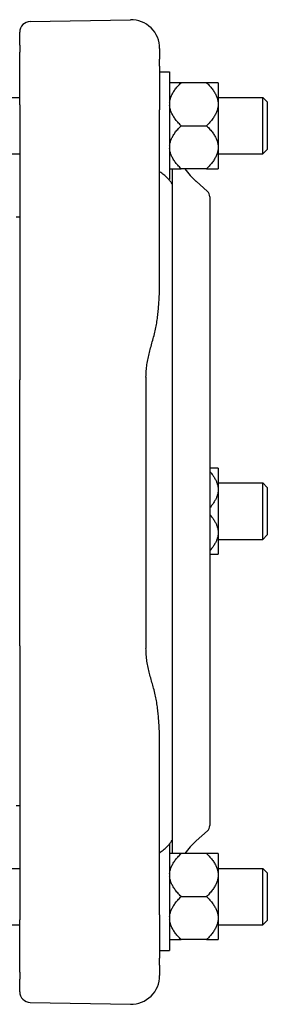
# Model space of a CAD drawing. Header units: millimetres. Extents: x 188 to 4379, y -12 to 990.
# Tile 5 of 5: x 902 to 971, y 683 to 957. Entities that reach past the tile are written whole.
import ezdxf

# ---------------------------------------------------------------- set-up
doc = ezdxf.new("R2010")
doc.units = ezdxf.units.MM
doc.layers.add('DETAIL', color=2, linetype='Continuous')

msp = doc.modelspace()

# ---------------------------------------------------------------- linework, layer by layer
at = {"layer": 'DETAIL'}
for p, q in [((904.84, 956.89), (932.75, 957.38)), ((901.89, 950.31), (901.89, 953.89)), ((901.89, 950.31), (901.89, 948.3)), ((940.89, 949.38), (940.89, 946.41)), ((901.89, 933.66), (901.89, 948.3)), ((940.89, 944.4), (940.89, 946.41)), ((940.89, 944.4), (940.89, 932.27)), ((940.89, 942.83), (943.67, 942.83)), ((943.67, 942.83), (943.67, 912.83)), ((946.87, 939.83), (943.67, 939.83)), ((953.97, 939.83), (946.87, 939.83)), ((957.17, 939.83), (953.97, 939.83)), ((957.17, 939.83), (957.17, 934.21)), ((890.89, 935.68), (901.89, 935.68)), ((957.17, 935.68), (969.67, 935.68)), ((969.67, 919.98), (969.67, 935.68)), ((970.89, 934.46), (969.67, 935.68)), ((901.89, 933.66), (901.89, 857.05)), ((957.17, 934.21), (957.17, 933.45)), ((957.17, 933.45), (957.17, 922.21)), ((970.89, 934.46), (970.89, 921.2)), ((940.89, 884.41), (940.89, 932.27)), ((946.87, 927.83), (953.97, 927.83)), ((957.17, 922.21), (957.17, 921.45)), ((890.89, 919.98), (901.89, 919.98)), ((957.17, 921.45), (957.17, 915.84)), ((957.17, 919.98), (969.67, 919.98)), ((970.89, 921.2), (969.67, 919.98)), ((943.67, 915.84), (946.87, 915.84)), ((944.35, 915.84), (944.35, 911.59)), ((953.97, 915.84), (946.87, 915.84)), ((953.97, 915.84), (957.17, 915.84)), ((943.46, 912.83), (943.67, 912.83)), ((944.35, 911.59), (944.35, 728.81)), ((954.18, 909.53), (951.03, 912.34)), ((954.85, 908.04), (954.85, 732.85)), ((900.89, 902.44), (901.89, 902.44)), ((901.89, 782.94), (901.89, 857.05)), ((937.08, 857.76), (937.08, 782.22)), ((957.17, 832.44), (954.85, 832.44)), ((957.17, 832.44), (957.17, 826.82)), ((957.17, 828.29), (969.67, 828.29)), ((957.17, 826.82), (957.17, 826.06)), ((957.17, 826.06), (957.17, 814.83)), ((969.67, 812.59), (969.67, 828.29)), ((970.89, 827.07), (969.67, 828.29)), ((970.89, 827.07), (970.89, 813.81)), ((957.17, 814.83), (957.17, 814.07)), ((957.17, 814.07), (957.17, 808.45)), ((957.17, 812.59), (969.67, 812.59)), ((970.89, 813.81), (969.67, 812.59)), ((954.85, 808.45), (957.17, 808.45)), ((901.89, 782.94), (901.89, 706.54)), ((940.89, 707.96), (940.89, 755.7)), ((900.89, 738.44), (901.89, 738.44)), ((954.18, 731.36), (951.03, 728.55)), ((943.67, 727.78), (943.67, 698.06)), ((944.35, 728.81), (944.35, 725.05)), ((946.87, 725.05), (943.67, 725.05)), ((953.97, 725.05), (946.87, 725.05)), ((957.17, 725.05), (953.97, 725.05)), ((957.17, 725.05), (957.17, 719.43)), ((890.89, 720.91), (901.89, 720.91)), ((957.17, 720.91), (969.67, 720.91)), ((957.17, 719.43), (957.17, 718.67)), ((969.67, 705.21), (969.67, 720.91)), ((970.89, 719.69), (969.67, 720.91)), ((970.89, 719.69), (970.89, 706.43)), ((957.17, 718.67), (957.17, 707.44)), ((946.87, 713.06), (953.97, 713.06)), ((940.89, 707.96), (940.89, 695.9)), ((890.89, 705.21), (901.89, 705.21)), ((901.89, 691.98), (901.89, 706.54)), ((957.17, 707.44), (957.17, 706.68)), ((957.17, 706.68), (957.17, 701.06)), ((957.17, 705.21), (969.67, 705.21)), ((970.89, 706.43), (969.67, 705.21)), ((943.67, 701.06), (946.87, 701.06)), ((953.97, 701.06), (946.87, 701.06)), ((953.97, 701.06), (957.17, 701.06)), ((940.89, 698.06), (943.67, 698.06)), ((940.89, 693.92), (940.89, 695.9)), ((901.89, 691.98), (901.89, 690)), ((940.89, 693.92), (940.89, 691.04)), ((901.89, 686.53), (901.89, 690)), ((904.84, 683.53), (932.75, 683.04))]:
    msp.add_line(p, q, dxfattribs=at)
at = {"layer": 'DETAIL', "flags": 128}
for points in [[(943.67, 934.21), (943.69, 934.43), (943.72, 934.66), (943.76, 934.88), (943.81, 935.1), (943.87, 935.33), (943.94, 935.55), (944.02, 935.78), (944.11, 936), (944.2, 936.23), (944.31, 936.46), (944.43, 936.69), (944.55, 936.92), (944.69, 937.15), (944.84, 937.38), (944.99, 937.61), (945.16, 937.85), (945.33, 938.09), (945.52, 938.33), (945.72, 938.57), (945.93, 938.82), (946.15, 939.06), (946.38, 939.31), (946.62, 939.57), (946.87, 939.83)], [(953.97, 939.83), (954.22, 939.57), (954.46, 939.31), (954.69, 939.06), (954.91, 938.82), (955.12, 938.57), (955.32, 938.33), (955.51, 938.09), (955.68, 937.85), (955.85, 937.61), (956, 937.38), (956.15, 937.15), (956.29, 936.92), (956.41, 936.69), (956.53, 936.46), (956.64, 936.23), (956.73, 936), (956.82, 935.78), (956.9, 935.55), (956.97, 935.33), (957.03, 935.1), (957.08, 934.88), (957.12, 934.66), (957.15, 934.43), (957.17, 934.21)], [(946.87, 927.83), (946.62, 928.09), (946.38, 928.34), (946.15, 928.59), (945.93, 928.84), (945.72, 929.09), (945.52, 929.33), (945.33, 929.57), (945.16, 929.81), (944.99, 930.04), (944.84, 930.28), (944.69, 930.51), (944.55, 930.74), (944.43, 930.97), (944.31, 931.2), (944.2, 931.43), (944.11, 931.65), (944.02, 931.88), (943.94, 932.1), (943.87, 932.33), (943.81, 932.55), (943.76, 932.78), (943.72, 933), (943.69, 933.22), (943.67, 933.45)], [(957.17, 933.45), (957.15, 933.22), (957.12, 933), (957.08, 932.78), (957.03, 932.55), (956.97, 932.33), (956.9, 932.1), (956.82, 931.88), (956.73, 931.65), (956.64, 931.43), (956.53, 931.2), (956.41, 930.97), (956.29, 930.74), (956.15, 930.51), (956, 930.28), (955.85, 930.04), (955.68, 929.81), (955.51, 929.57), (955.32, 929.33), (955.12, 929.09), (954.91, 928.84), (954.69, 928.59), (954.46, 928.34), (954.22, 928.09), (953.97, 927.83)], [(943.67, 922.21), (943.69, 922.44), (943.72, 922.66), (943.76, 922.89), (943.81, 923.11), (943.87, 923.33), (943.94, 923.56), (944.02, 923.78), (944.11, 924.01), (944.2, 924.24), (944.31, 924.46), (944.43, 924.69), (944.55, 924.92), (944.69, 925.15), (944.84, 925.38), (944.99, 925.62), (945.16, 925.85), (945.33, 926.09), (945.52, 926.33), (945.72, 926.58), (945.93, 926.82), (946.15, 927.07), (946.38, 927.32), (946.62, 927.57), (946.87, 927.83)], [(953.97, 927.83), (954.22, 927.57), (954.46, 927.32), (954.69, 927.07), (954.91, 926.82), (955.12, 926.58), (955.32, 926.33), (955.51, 926.09), (955.68, 925.85), (955.85, 925.62), (956, 925.38), (956.15, 925.15), (956.29, 924.92), (956.41, 924.69), (956.53, 924.46), (956.64, 924.24), (956.73, 924.01), (956.82, 923.78), (956.9, 923.56), (956.97, 923.33), (957.03, 923.11), (957.08, 922.89), (957.12, 922.66), (957.15, 922.44), (957.17, 922.21)], [(946.87, 915.84), (946.62, 916.09), (946.38, 916.35), (946.15, 916.6), (945.93, 916.85), (945.72, 917.09), (945.52, 917.33), (945.33, 917.58), (945.16, 917.81), (944.99, 918.05), (944.84, 918.28), (944.69, 918.52), (944.55, 918.75), (944.43, 918.98), (944.31, 919.21), (944.2, 919.43), (944.11, 919.66), (944.02, 919.88), (943.94, 920.11), (943.87, 920.33), (943.81, 920.56), (943.76, 920.78), (943.72, 921.01), (943.69, 921.23), (943.67, 921.45)], [(957.17, 921.45), (957.15, 921.23), (957.12, 921.01), (957.08, 920.78), (957.03, 920.56), (956.97, 920.33), (956.9, 920.11), (956.82, 919.88), (956.73, 919.66), (956.64, 919.43), (956.53, 919.21), (956.41, 918.98), (956.29, 918.75), (956.15, 918.52), (956, 918.28), (955.85, 918.05), (955.68, 917.81), (955.51, 917.58), (955.32, 917.33), (955.12, 917.09), (954.91, 916.85), (954.69, 916.6), (954.46, 916.35), (954.22, 916.09), (953.97, 915.84)], [(944.35, 911.59), (944.34, 911.6), (944.33, 911.62), (944.32, 911.65), (944.29, 911.7), (944.26, 911.76), (944.21, 911.84), (944.15, 911.93), (944.08, 912.04), (944, 912.16), (943.9, 912.29), (943.79, 912.43), (943.67, 912.59), (943.53, 912.75), (943.37, 912.93), (943.2, 913.12), (943, 913.32), (942.8, 913.52), (942.57, 913.73), (942.33, 913.94), (942.08, 914.15), (941.8, 914.37), (941.52, 914.59), (941.21, 914.81), (940.89, 915.03)], [(940.83, 881.24), (940.84, 881.37), (940.84, 881.5), (940.85, 881.63), (940.85, 881.76), (940.85, 881.9), (940.86, 882.03), (940.86, 882.16), (940.86, 882.29), (940.87, 882.42), (940.87, 882.56), (940.87, 882.69), (940.88, 882.82), (940.88, 882.95), (940.88, 883.08), (940.88, 883.22), (940.88, 883.35), (940.88, 883.48), (940.89, 883.61), (940.89, 883.74), (940.89, 883.88), (940.89, 884.01), (940.89, 884.14), (940.89, 884.27), (940.89, 884.41)], [(939.76, 871.19), (939.84, 871.6), (939.92, 872.01), (940, 872.44), (940.07, 872.86), (940.14, 873.29), (940.2, 873.73), (940.26, 874.16), (940.32, 874.59), (940.37, 875.02), (940.42, 875.45), (940.46, 875.87), (940.51, 876.29), (940.54, 876.7), (940.58, 877.1), (940.61, 877.5), (940.65, 877.91), (940.68, 878.32), (940.7, 878.73), (940.73, 879.14), (940.75, 879.56), (940.78, 879.97), (940.8, 880.39), (940.82, 880.81), (940.83, 881.24)], [(937.08, 857.76), (937.09, 858.21), (937.1, 858.66), (937.12, 859.1), (937.15, 859.55), (937.19, 859.99), (937.24, 860.43), (937.29, 860.86), (937.35, 861.29), (937.42, 861.72), (937.49, 862.14), (937.57, 862.57), (937.66, 862.99), (937.75, 863.41), (937.84, 863.83), (937.94, 864.24), (938.04, 864.66), (938.15, 865.08), (938.26, 865.5), (938.37, 865.92), (938.49, 866.34), (938.61, 866.77), (938.73, 867.21), (938.85, 867.65), (938.97, 868.09), (939.09, 868.53), (939.21, 868.96), (939.33, 869.4), (939.44, 869.84), (939.55, 870.29), (939.65, 870.73), (939.76, 871.19)], [(954.85, 831.5), (955.03, 831.3), (955.2, 831.09), (955.36, 830.89), (955.52, 830.68), (955.67, 830.48), (955.81, 830.28), (955.94, 830.08), (956.07, 829.88), (956.19, 829.69), (956.31, 829.49), (956.41, 829.3), (956.51, 829.11), (956.6, 828.91), (956.69, 828.72), (956.77, 828.53), (956.84, 828.34), (956.9, 828.15), (956.96, 827.96), (957.01, 827.77), (957.06, 827.58), (957.1, 827.39), (957.13, 827.2), (957.15, 827.01), (957.17, 826.82)], [(957.17, 826.06), (957.15, 825.87), (957.13, 825.68), (957.1, 825.49), (957.06, 825.3), (957.01, 825.11), (956.96, 824.92), (956.9, 824.73), (956.84, 824.54), (956.77, 824.35), (956.69, 824.16), (956.6, 823.97), (956.51, 823.78), (956.41, 823.58), (956.31, 823.39), (956.19, 823.19), (956.07, 823), (955.94, 822.8), (955.81, 822.6), (955.67, 822.4), (955.52, 822.2), (955.36, 822), (955.2, 821.79), (955.03, 821.59), (954.85, 821.38)], [(954.85, 819.51), (955.03, 819.3), (955.2, 819.1), (955.36, 818.89), (955.52, 818.69), (955.67, 818.49), (955.81, 818.29), (955.94, 818.09), (956.07, 817.89), (956.19, 817.69), (956.31, 817.5), (956.41, 817.3), (956.51, 817.11), (956.6, 816.92), (956.69, 816.73), (956.77, 816.54), (956.84, 816.34), (956.9, 816.15), (956.96, 815.96), (957.01, 815.77), (957.06, 815.59), (957.1, 815.4), (957.13, 815.21), (957.15, 815.02), (957.17, 814.83)], [(957.17, 814.07), (957.15, 813.88), (957.13, 813.69), (957.1, 813.5), (957.06, 813.31), (957.01, 813.12), (956.96, 812.93), (956.9, 812.74), (956.84, 812.55), (956.77, 812.36), (956.69, 812.17), (956.6, 811.98), (956.51, 811.78), (956.41, 811.59), (956.31, 811.4), (956.19, 811.2), (956.07, 811), (955.94, 810.81), (955.81, 810.61), (955.67, 810.41), (955.52, 810.21), (955.36, 810), (955.2, 809.8), (955.03, 809.59), (954.85, 809.38)], [(939.76, 768.85), (939.65, 769.31), (939.54, 769.76), (939.43, 770.21), (939.32, 770.65), (939.21, 771.08), (939.09, 771.5), (938.98, 771.92), (938.86, 772.34), (938.74, 772.75), (938.63, 773.17), (938.52, 773.57), (938.4, 773.98), (938.29, 774.39), (938.18, 774.8), (938.08, 775.21), (937.97, 775.62), (937.87, 776.04), (937.77, 776.46), (937.68, 776.88), (937.59, 777.31), (937.51, 777.74), (937.43, 778.18), (937.36, 778.61), (937.3, 779.05), (937.24, 779.49), (937.2, 779.94), (937.16, 780.39), (937.13, 780.84), (937.1, 781.3), (937.09, 781.76), (937.08, 782.22)], [(940.83, 758.85), (940.82, 759.27), (940.8, 759.69), (940.78, 760.11), (940.75, 760.52), (940.73, 760.94), (940.7, 761.35), (940.68, 761.76), (940.65, 762.16), (940.61, 762.57), (940.58, 762.97), (940.54, 763.37), (940.51, 763.77), (940.46, 764.19), (940.42, 764.61), (940.37, 765.03), (940.32, 765.46), (940.26, 765.89), (940.2, 766.32), (940.14, 766.75), (940.07, 767.18), (940, 767.61), (939.92, 768.03), (939.84, 768.44), (939.76, 768.85)], [(940.89, 755.7), (940.89, 755.83), (940.89, 755.96), (940.89, 756.09), (940.89, 756.22), (940.89, 756.36), (940.89, 756.49), (940.88, 756.62), (940.88, 756.75), (940.88, 756.88), (940.88, 757.01), (940.88, 757.14), (940.88, 757.28), (940.87, 757.41), (940.87, 757.54), (940.87, 757.67), (940.86, 757.8), (940.86, 757.93), (940.86, 758.06), (940.85, 758.2), (940.85, 758.33), (940.85, 758.46), (940.84, 758.59), (940.84, 758.72), (940.83, 758.85)], [(941, 725.38), (941.31, 725.59), (941.61, 725.81), (941.89, 726.03), (942.15, 726.25), (942.4, 726.47), (942.64, 726.68), (942.85, 726.88), (943.06, 727.09), (943.24, 727.28), (943.41, 727.46), (943.56, 727.64), (943.7, 727.81), (943.82, 727.96), (943.92, 728.11), (944.01, 728.24), (944.09, 728.35), (944.16, 728.46), (944.21, 728.55), (944.26, 728.63), (944.29, 728.7), (944.32, 728.75), (944.33, 728.78), (944.34, 728.8), (944.35, 728.81)], [(940.89, 725.31), (940.89, 725.31), (940.9, 725.31), (940.9, 725.32), (940.91, 725.32), (940.91, 725.32), (940.92, 725.32), (940.92, 725.33), (940.93, 725.33), (940.93, 725.33), (940.94, 725.34), (940.94, 725.34), (940.95, 725.34), (940.95, 725.34), (940.95, 725.35), (940.96, 725.35), (940.96, 725.35), (940.97, 725.36), (940.97, 725.36), (940.98, 725.36), (940.98, 725.36), (940.99, 725.37), (940.99, 725.37), (941, 725.37), (941, 725.38)], [(943.67, 719.43), (943.69, 719.66), (943.72, 719.88), (943.76, 720.11), (943.81, 720.33), (943.87, 720.55), (943.94, 720.78), (944.02, 721), (944.11, 721.23), (944.2, 721.46), (944.31, 721.68), (944.43, 721.91), (944.55, 722.14), (944.69, 722.37), (944.84, 722.6), (944.99, 722.84), (945.16, 723.07), (945.33, 723.31), (945.52, 723.55), (945.72, 723.8), (945.93, 724.04), (946.15, 724.29), (946.38, 724.54), (946.62, 724.79), (946.87, 725.05)], [(953.97, 725.05), (954.22, 724.79), (954.46, 724.54), (954.69, 724.29), (954.91, 724.04), (955.12, 723.8), (955.32, 723.55), (955.51, 723.31), (955.68, 723.07), (955.85, 722.84), (956, 722.6), (956.15, 722.37), (956.29, 722.14), (956.41, 721.91), (956.53, 721.68), (956.64, 721.46), (956.73, 721.23), (956.82, 721), (956.9, 720.78), (956.97, 720.55), (957.03, 720.33), (957.08, 720.11), (957.12, 719.88), (957.15, 719.66), (957.17, 719.43)], [(946.87, 713.06), (946.62, 713.31), (946.38, 713.57), (946.15, 713.82), (945.93, 714.07), (945.72, 714.31), (945.52, 714.56), (945.33, 714.8), (945.16, 715.03), (944.99, 715.27), (944.84, 715.5), (944.69, 715.74), (944.55, 715.97), (944.43, 716.2), (944.31, 716.43), (944.2, 716.65), (944.11, 716.88), (944.02, 717.1), (943.94, 717.33), (943.87, 717.55), (943.81, 717.78), (943.76, 718), (943.72, 718.23), (943.69, 718.45), (943.67, 718.67)], [(957.17, 718.67), (957.15, 718.45), (957.12, 718.23), (957.08, 718), (957.03, 717.78), (956.97, 717.55), (956.9, 717.33), (956.82, 717.1), (956.73, 716.88), (956.64, 716.65), (956.53, 716.43), (956.41, 716.2), (956.29, 715.97), (956.15, 715.74), (956, 715.5), (955.85, 715.27), (955.68, 715.03), (955.51, 714.8), (955.32, 714.56), (955.12, 714.31), (954.91, 714.07), (954.69, 713.82), (954.46, 713.57), (954.22, 713.31), (953.97, 713.06)], [(943.67, 707.44), (943.69, 707.66), (943.72, 707.89), (943.76, 708.11), (943.81, 708.34), (943.87, 708.56), (943.94, 708.78), (944.02, 709.01), (944.11, 709.23), (944.2, 709.46), (944.31, 709.69), (944.43, 709.92), (944.55, 710.15), (944.69, 710.38), (944.84, 710.61), (944.99, 710.84), (945.16, 711.08), (945.33, 711.32), (945.52, 711.56), (945.72, 711.8), (945.93, 712.05), (946.15, 712.29), (946.38, 712.55), (946.62, 712.8), (946.87, 713.06)], [(953.97, 713.06), (954.22, 712.8), (954.46, 712.55), (954.69, 712.29), (954.91, 712.05), (955.12, 711.8), (955.32, 711.56), (955.51, 711.32), (955.68, 711.08), (955.85, 710.84), (956, 710.61), (956.15, 710.38), (956.29, 710.15), (956.41, 709.92), (956.53, 709.69), (956.64, 709.46), (956.73, 709.23), (956.82, 709.01), (956.9, 708.78), (956.97, 708.56), (957.03, 708.34), (957.08, 708.11), (957.12, 707.89), (957.15, 707.66), (957.17, 707.44)], [(946.87, 701.06), (946.62, 701.32), (946.38, 701.57), (946.15, 701.82), (945.93, 702.07), (945.72, 702.32), (945.52, 702.56), (945.33, 702.8), (945.16, 703.04), (944.99, 703.28), (944.84, 703.51), (944.69, 703.74), (944.55, 703.97), (944.43, 704.2), (944.31, 704.43), (944.2, 704.66), (944.11, 704.88), (944.02, 705.11), (943.94, 705.33), (943.87, 705.56), (943.81, 705.78), (943.76, 706.01), (943.72, 706.23), (943.69, 706.46), (943.67, 706.68)], [(957.17, 706.68), (957.15, 706.46), (957.12, 706.23), (957.08, 706.01), (957.03, 705.78), (956.97, 705.56), (956.9, 705.33), (956.82, 705.11), (956.73, 704.88), (956.64, 704.66), (956.53, 704.43), (956.41, 704.2), (956.29, 703.97), (956.15, 703.74), (956, 703.51), (955.85, 703.28), (955.68, 703.04), (955.51, 702.8), (955.32, 702.56), (955.12, 702.32), (954.91, 702.07), (954.69, 701.82), (954.46, 701.57), (954.22, 701.32), (953.97, 701.06)]]:
    msp.add_lwpolyline(points, dxfattribs=at)
at = {"layer": 'DETAIL'}
for centre, radius, start, end in [((904.89, 953.89), 3, 91, 180), ((932.89, 949.38), 8, 0, 91), ((964.63, 927.44), 20.32, 214.8176, 228.0115), ((952.85, 908.04), 2, 0, 48.2717), ((952.85, 732.85), 2, 311.7283, 0), ((964.63, 713.45), 20.32, 131.9885, 145.1824), ((932.89, 691.04), 8, 269, 0), ((904.89, 686.53), 3, 180, 269)]:
    msp.add_arc(centre, radius, start, end, dxfattribs=at)

doc.saveas('drawing.dxf')
